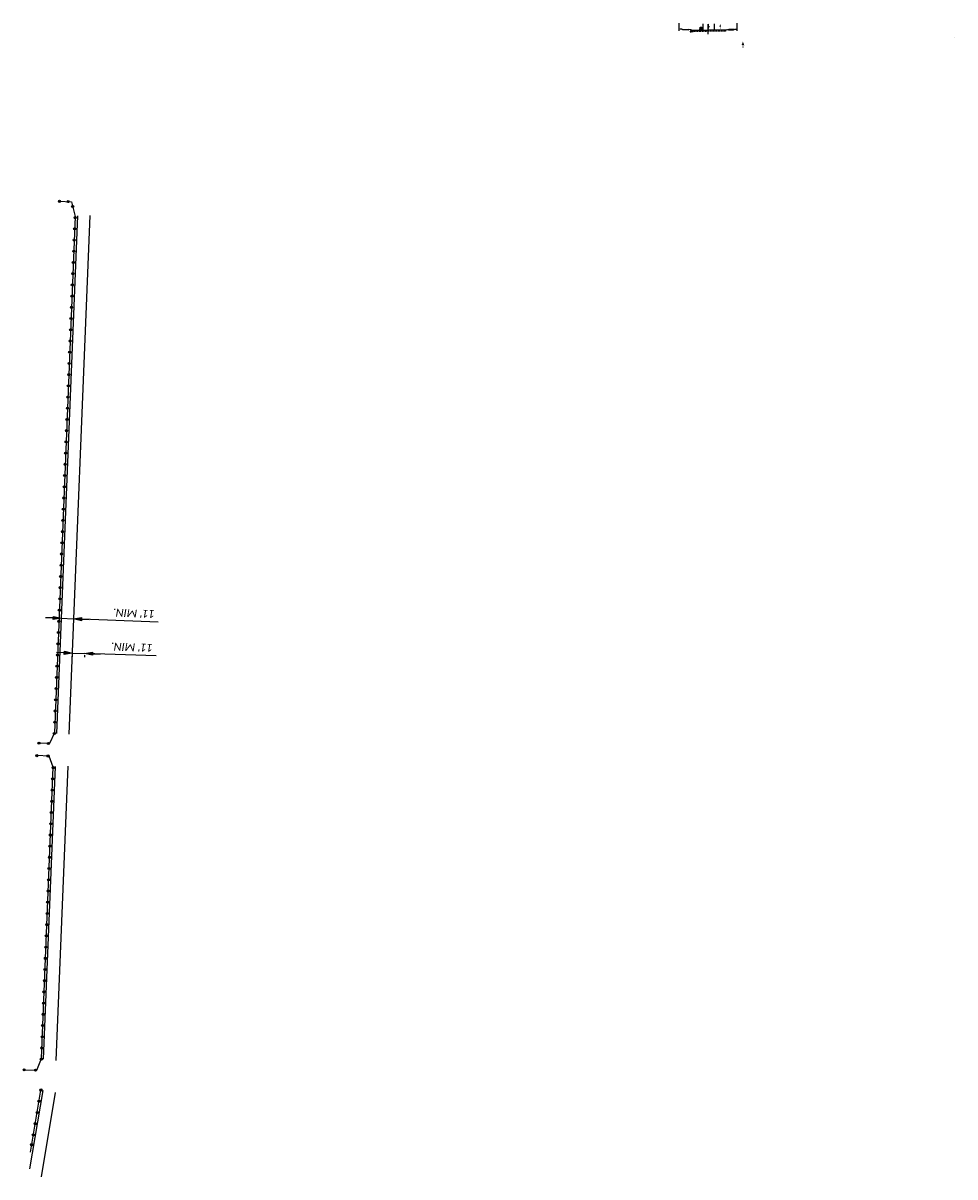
# Model space of a CAD drawing. Header units: feet. Extents: x 2292652 to 2293483, y 268732 to 269760.
import ezdxf

# ---------------------------------------------------------------- set-up
doc = ezdxf.new("R2010")
doc.units = ezdxf.units.FT
doc.header["$MEASUREMENT"] = 0
for name, pattern in [('CL', [2, 0.3, -0.15, 1.4, -0.15]), ('constlimit', [0]), ('dsolidcl', [0]), ('OhDOT_USTN1', [0.055, 0.014, -0.041]), ('OhDOT_USTN2', [0.11, 0.069, -0.041]), ('OhDOT_USTN3', [0.22, 0.165, -0.055]), ('OhDOT_USTN5', [0.11, 0.055, -0.055]), ('rowex', [0])]:
    doc.linetypes.add(name, pattern=pattern)
for name, color, linetype in [('GE_X_CL', 7, 'CL'), ('MT_P_CL_Double_Solid', 2, 'dsolidcl'), ('MT_P_Drums', 30, 'Continuous'), ('MT_P_Edge_Line', 7, 'Continuous'), ('MT_X_Edge_Line', 7, 'Continuous'), ('PV_P_Curb', 120, 'Continuous'), ('PV_P_EOP', 7, 'Continuous'), ('PV_P_Walk', 231, 'Continuous'), ('PV_X_Curb', 120, 'OhDOT_USTN1'), ('PV_X_EOP', 7, 'OhDOT_USTN3'), ('PV_X_Walk', 120, 'OhDOT_USTN5'), ('RW_P_Const_Limits', 120, 'constlimit'), ('RW_X_Fee_RW', 6, 'rowex'), ('SC_Scratch1', 190, 'Continuous'), ('SH_TextM', 7, 'Continuous'), ('XS_P_Finished_Grade', 3, 'Continuous'), ('XS_X_Ground_Line', 3, 'OhDOT_USTN2')]:
    doc.layers.add(name, color=color, linetype=linetype)
doc.styles.add('Slanted-Normal', font='calibrii.ttf', dxfattribs={"height": 0.14})
doc.dimstyles.new('Dec-1  Slanted', dxfattribs={"dimtxt": 0.14, "dimasz": 0.14, "dimexe": 0.07, "dimexo": 0.07, "dimgap": 0.07, "dimtad": 1, "dimdec": 1, "dimzin": 3, "dimdsep": 46, "dimtxsty": 'Slanted-Normal', "dimblk": 'Dim1', "dimcen": 0, "dimclrd": 95, "dimclre": 95, "dimclrt": 7, "dimaunit": 1, "dimadec": 3, "dimazin": 3, "dimtfac": 1, "dimtdec": 1, "dimtix": 1, "dimtofl": 0, "dimtmove": 1, "dimatfit": 3, "dimldrblk": 'Dim1', "dimfxl": 1, "dimtolj": 1, "dimtzin": 0, "dimlwd": -1, "dimlwe": -1, "dimarcsym": 0})

# ---------------------------------------------------------------- blocks, each defined once
blk = doc.blocks.new('PMTHRP')
at = {"linetype": 'Continuous'}
blk.add_hatch(color=256, dxfattribs=at).paths.add_polyline_path([(6.1, 3.8), (6.4, 5.2), (2.1, 5.2), (2.1, 6.1), (6.4, 6.1), (6.1, 7.5), (11.1, 5.7)])
blk = doc.blocks.new('Dim1')
h = blk.add_hatch(color=4)
h.dxf.hatch_style = 1
h.paths.add_polyline_path([(0, 0), (-1, -0.2), (-1, 0.2)])
at = {"color": 4}
blk.add_lwpolyline([(0, 0), (-1, -0.2), (-1, 0.2), (0, 0)], dxfattribs=at)
blk = doc.blocks.new('*D979')
at = {"layer": 'Defpoints', "color": 0, "transparency": 16777216}
for p in [(2292695.8, 269200.6), (2292707, 269200.2), (2292706.9, 269198.3)]:
    blk.add_point(p, dxfattribs=at)
at = {"layer": 'SH_TextM', "color": 95, "linetype": 'Continuous', "transparency": 16777216}
for p, q in [((2292688.8, 269198.9), (2292681.8, 269199.1)), ((2292695.7, 269197.1), (2292695.7, 269195.1)), ((2292695.8, 269198.6), (2292706.9, 269198.3)), ((2292706.8, 269196.7), (2292706.8, 269194.8)), ((2292770.6, 269196), (2292706.9, 269198.3)), ((2292713.9, 269198), (2292720.9, 269197.8))]:
    blk.add_line(p, q, dxfattribs=at)
at = {"layer": 'SH_TextM', "color": 95, "transparency": 16777216, "xscale": 7.000000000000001, "yscale": 7.000000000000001, "zscale": 7.000000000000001}
for p, rotation in [((2292695.8, 269198.6), 357.9925848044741), ((2292706.9, 269198.3), 177.9925848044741)]:
    blk.add_blockref('Dim1', p, dxfattribs=dict(at, rotation=rotation))
at = {"layer": 'SH_TextM', "color": 7, "transparency": 16777216, "insert": (2292749.1, 269203.8), "char_height": 7, "attachment_point": 5, "rotation": 177.9926, "style": 'Slanted-Normal'}
blk.add_mtext("\\A1;11' MIN.", dxfattribs=at)
blk = doc.blocks.new('*D980')
at = {"layer": 'Defpoints', "color": 0, "transparency": 16777216}
for p in [(2292686, 269229.8), (2292697, 269229.4), (2292697, 269229.1)]:
    blk.add_point(p, dxfattribs=at)
at = {"layer": 'SH_TextM', "color": 95, "linetype": 'Continuous', "transparency": 16777216}
for p, q in [((2292679, 269229.9), (2292672, 269230.1)), ((2292685.9, 269226.3), (2292685.9, 269226.1)), ((2292686, 269229.6), (2292697, 269229.1)), ((2292696.9, 269225.9), (2292696.9, 269225.6)), ((2292772.3, 269226.1), (2292697, 269229.1)), ((2292704, 269228.9), (2292711, 269228.6))]:
    blk.add_line(p, q, dxfattribs=at)
at = {"layer": 'SH_TextM', "color": 95, "transparency": 16777216, "xscale": 7.000000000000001, "yscale": 7.000000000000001, "zscale": 7.000000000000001}
for p, rotation in [((2292686, 269229.6), 357.6931141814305), ((2292697, 269229.1), 177.6931141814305)]:
    blk.add_blockref('Dim1', p, dxfattribs=dict(at, rotation=rotation))
at = {"layer": 'SH_TextM', "color": 7, "transparency": 16777216, "insert": (2292750.9, 269234), "char_height": 7, "attachment_point": 5, "rotation": 177.6931, "style": 'Slanted-Normal'}
blk.add_mtext("\\A1;11' MIN.", dxfattribs=at)

msp = doc.modelspace()

# ---------------------------------------------------------------- hatches: boundary and pattern name
at = {"layer": 'MT_P_Drums'}
h = msp.add_hatch(color=256, dxfattribs=at)
h.dxf.hatch_style = 1
h.paths.add_polyline_path([(2293257.08, 269755.44), (2293257.07, 269755.56), (2293255.43, 269755.53), (2293255.42, 269755.41)])
h.paths.add_polyline_path([(2293255.39, 269754.68), (2293255.38, 269754.55), (2293257.14, 269754.58), (2293257.13, 269754.71)])
h = msp.add_hatch(color=256, dxfattribs=at)
h.dxf.hatch_style = 1
edge = h.paths.add_edge_path()
edge.add_arc((2292684.51, 269601.14), 0.941, 0, 360)
h = msp.add_hatch(color=256, dxfattribs=at)
h.dxf.hatch_style = 1
edge = h.paths.add_edge_path()
edge.add_arc((2292692.22, 269600.87), 0.941, 0, 360)
h = msp.add_hatch(color=256, dxfattribs=at)
h.dxf.hatch_style = 1
edge = h.paths.add_edge_path()
edge.add_arc((2292696.25, 269596.52), 0.941, 0, 360)
h = msp.add_hatch(color=256, dxfattribs=at)
h.dxf.hatch_style = 1
edge = h.paths.add_edge_path()
edge.add_arc((2292698.38, 269586.57), 0.941, 0, 360)
h = msp.add_hatch(color=256, dxfattribs=at)
h.dxf.hatch_style = 1
edge = h.paths.add_edge_path()
edge.add_arc((2292697.98, 269576.58), 0.941, 0, 360)
h = msp.add_hatch(color=256, dxfattribs=at)
h.dxf.hatch_style = 1
edge = h.paths.add_edge_path()
edge.add_arc((2292697.58, 269566.59), 0.941, 0, 360)
h = msp.add_hatch(color=256, dxfattribs=at)
h.dxf.hatch_style = 1
edge = h.paths.add_edge_path()
edge.add_arc((2292697.18, 269556.6), 0.941, 0, 360)
h = msp.add_hatch(color=256, dxfattribs=at)
h.dxf.hatch_style = 1
edge = h.paths.add_edge_path()
edge.add_arc((2292696.77, 269546.61), 0.941, 0, 360)
h = msp.add_hatch(color=256, dxfattribs=at)
h.dxf.hatch_style = 1
edge = h.paths.add_edge_path()
edge.add_arc((2292696.37, 269536.61), 0.941, 0, 360)
h = msp.add_hatch(color=256, dxfattribs=at)
h.dxf.hatch_style = 1
edge = h.paths.add_edge_path()
edge.add_arc((2292695.92, 269526.62), 0.941, 0, 360)
h = msp.add_hatch(color=256, dxfattribs=at)
h.dxf.hatch_style = 1
edge = h.paths.add_edge_path()
edge.add_arc((2292695.57, 269516.63), 0.941, 0, 360)
h = msp.add_hatch(color=256, dxfattribs=at)
h.dxf.hatch_style = 1
edge = h.paths.add_edge_path()
edge.add_arc((2292695.16, 269506.64), 0.941, 0, 360)
h = msp.add_hatch(color=256, dxfattribs=at)
h.dxf.hatch_style = 1
edge = h.paths.add_edge_path()
edge.add_arc((2292694.76, 269496.65), 0.941, 0, 360)
h = msp.add_hatch(color=256, dxfattribs=at)
h.dxf.hatch_style = 1
edge = h.paths.add_edge_path()
edge.add_arc((2292693.96, 269476.66), 0.941, 0, 360)
h = msp.add_hatch(color=256, dxfattribs=at)
h.dxf.hatch_style = 1
edge = h.paths.add_edge_path()
edge.add_arc((2292694.36, 269486.65), 0.941, 0, 360)
h = msp.add_hatch(color=256, dxfattribs=at)
h.dxf.hatch_style = 1
edge = h.paths.add_edge_path()
edge.add_arc((2292693.55, 269466.67), 0.941, 0, 360)
h = msp.add_hatch(color=256, dxfattribs=at)
h.dxf.hatch_style = 1
edge = h.paths.add_edge_path()
edge.add_arc((2292693.15, 269456.68), 0.941, 0, 360)
h = msp.add_hatch(color=256, dxfattribs=at)
h.dxf.hatch_style = 1
edge = h.paths.add_edge_path()
edge.add_arc((2292692.75, 269446.69), 0.941, 0, 360)
h = msp.add_hatch(color=256, dxfattribs=at)
h.dxf.hatch_style = 1
edge = h.paths.add_edge_path()
edge.add_arc((2292692.35, 269436.69), 0.941, 0, 360)
h = msp.add_hatch(color=256, dxfattribs=at)
h.dxf.hatch_style = 1
edge = h.paths.add_edge_path()
edge.add_arc((2292691.94, 269426.7), 0.941, 0, 360)
h = msp.add_hatch(color=256, dxfattribs=at)
h.dxf.hatch_style = 1
edge = h.paths.add_edge_path()
edge.add_arc((2292691.54, 269416.71), 0.941, 0, 360)
h = msp.add_hatch(color=256, dxfattribs=at)
h.dxf.hatch_style = 1
edge = h.paths.add_edge_path()
edge.add_arc((2292691.14, 269406.72), 0.941, 0, 360)
h = msp.add_hatch(color=256, dxfattribs=at)
h.dxf.hatch_style = 1
edge = h.paths.add_edge_path()
edge.add_arc((2292690.73, 269396.73), 0.941, 0, 360)
h = msp.add_hatch(color=256, dxfattribs=at)
h.dxf.hatch_style = 1
edge = h.paths.add_edge_path()
edge.add_arc((2292690.33, 269386.73), 0.941, 0, 360)
h = msp.add_hatch(color=256, dxfattribs=at)
h.dxf.hatch_style = 1
edge = h.paths.add_edge_path()
edge.add_arc((2292689.93, 269376.74), 0.941, 0, 360)
h = msp.add_hatch(color=256, dxfattribs=at)
h.dxf.hatch_style = 1
edge = h.paths.add_edge_path()
edge.add_arc((2292689.48, 269366.75), 0.941, 0, 360)
h = msp.add_hatch(color=256, dxfattribs=at)
h.dxf.hatch_style = 1
edge = h.paths.add_edge_path()
edge.add_arc((2292689.12, 269356.76), 0.941, 0, 360)
h = msp.add_hatch(color=256, dxfattribs=at)
h.dxf.hatch_style = 1
edge = h.paths.add_edge_path()
edge.add_arc((2292688.72, 269346.77), 0.941, 0, 360)
h = msp.add_hatch(color=256, dxfattribs=at)
h.dxf.hatch_style = 1
edge = h.paths.add_edge_path()
edge.add_arc((2292688.27, 269336.77), 0.941, 0, 360)
h = msp.add_hatch(color=256, dxfattribs=at)
h.dxf.hatch_style = 1
edge = h.paths.add_edge_path()
edge.add_arc((2292687.92, 269326.78), 0.941, 0, 360)
h = msp.add_hatch(color=256, dxfattribs=at)
h.dxf.hatch_style = 1
edge = h.paths.add_edge_path()
edge.add_arc((2292687.51, 269316.79), 0.941, 0, 360)
h = msp.add_hatch(color=256, dxfattribs=at)
h.dxf.hatch_style = 1
edge = h.paths.add_edge_path()
edge.add_arc((2292687.11, 269306.8), 0.941, 0, 360)
h = msp.add_hatch(color=256, dxfattribs=at)
h.dxf.hatch_style = 1
edge = h.paths.add_edge_path()
edge.add_arc((2292686.71, 269296.81), 0.941, 0, 360)
h = msp.add_hatch(color=256, dxfattribs=at)
h.dxf.hatch_style = 1
edge = h.paths.add_edge_path()
edge.add_arc((2292686.31, 269286.81), 0.941, 0, 360)
h = msp.add_hatch(color=256, dxfattribs=at)
h.dxf.hatch_style = 1
edge = h.paths.add_edge_path()
edge.add_arc((2292685.9, 269276.82), 0.941, 0, 360)
h = msp.add_hatch(color=256, dxfattribs=at)
h.dxf.hatch_style = 1
edge = h.paths.add_edge_path()
edge.add_arc((2292685.5, 269266.83), 0.941, 0, 360)
h = msp.add_hatch(color=256, dxfattribs=at)
h.dxf.hatch_style = 1
edge = h.paths.add_edge_path()
edge.add_arc((2292685.1, 269256.84), 0.941, 0, 360)
h = msp.add_hatch(color=256, dxfattribs=at)
h.dxf.hatch_style = 1
edge = h.paths.add_edge_path()
edge.add_arc((2292684.7, 269246.85), 0.941, 0, 360)
h = msp.add_hatch(color=256, dxfattribs=at)
h.dxf.hatch_style = 1
edge = h.paths.add_edge_path()
edge.add_arc((2292684.29, 269236.85), 0.941, 0, 360)
h = msp.add_hatch(color=256, dxfattribs=at)
h.dxf.hatch_style = 1
edge = h.paths.add_edge_path()
edge.add_arc((2292683.89, 269226.86), 0.941, 0, 360)
h = msp.add_hatch(color=256, dxfattribs=at)
h.dxf.hatch_style = 1
edge = h.paths.add_edge_path()
edge.add_arc((2292683.49, 269216.87), 0.941, 0, 360)
h = msp.add_hatch(color=256, dxfattribs=at)
h.dxf.hatch_style = 1
edge = h.paths.add_edge_path()
edge.add_arc((2292683.09, 269206.88), 0.941, 0, 360)
h = msp.add_hatch(color=256, dxfattribs=at)
h.dxf.hatch_style = 1
edge = h.paths.add_edge_path()
edge.add_arc((2292682.68, 269196.89), 0.941, 0, 360)
h = msp.add_hatch(color=256, dxfattribs=at)
h.dxf.hatch_style = 1
edge = h.paths.add_edge_path()
edge.add_arc((2292682.28, 269186.89), 0.941, 0, 360)
h = msp.add_hatch(color=256, dxfattribs=at)
h.dxf.hatch_style = 1
edge = h.paths.add_edge_path()
edge.add_arc((2292681.88, 269176.9), 0.941, 0, 360)
h = msp.add_hatch(color=256, dxfattribs=at)
h.dxf.hatch_style = 1
edge = h.paths.add_edge_path()
edge.add_arc((2292681.48, 269166.91), 0.941, 0, 360)
h = msp.add_hatch(color=256, dxfattribs=at)
h.dxf.hatch_style = 1
edge = h.paths.add_edge_path()
edge.add_arc((2292681.07, 269156.92), 0.941, 0, 360)
h = msp.add_hatch(color=256, dxfattribs=at)
h.dxf.hatch_style = 1
edge = h.paths.add_edge_path()
edge.add_arc((2292680.67, 269146.92), 0.941, 0, 360)
h = msp.add_hatch(color=256, dxfattribs=at)
h.dxf.hatch_style = 1
edge = h.paths.add_edge_path()
edge.add_arc((2292680.27, 269136.93), 0.941, 0, 360)
h = msp.add_hatch(color=256, dxfattribs=at)
h.dxf.hatch_style = 1
edge = h.paths.add_edge_path()
edge.add_arc((2292666.23, 269118.31), 0.941, 0, 360)
h = msp.add_hatch(color=256, dxfattribs=at)
h.dxf.hatch_style = 1
edge = h.paths.add_edge_path()
edge.add_arc((2292674.58, 269118.02), 0.941, 0, 360)
h = msp.add_hatch(color=256, dxfattribs=at)
h.dxf.hatch_style = 1
edge = h.paths.add_edge_path()
edge.add_arc((2292679.87, 269126.94), 0.941, 0, 360)
h = msp.add_hatch(color=256, dxfattribs=at)
h.dxf.hatch_style = 1
edge = h.paths.add_edge_path()
edge.add_arc((2292664.19, 269107.17), 0.941, 0, 360)
h = msp.add_hatch(color=256, dxfattribs=at)
h.dxf.hatch_style = 1
edge = h.paths.add_edge_path()
edge.add_arc((2292674.18, 269106.84), 0.941, 0, 360)
h = msp.add_hatch(color=256, dxfattribs=at)
h.dxf.hatch_style = 1
edge = h.paths.add_edge_path()
edge.add_arc((2292678.78, 269096.46), 0.941, 0, 360)
h = msp.add_hatch(color=256, dxfattribs=at)
h.dxf.hatch_style = 1
edge = h.paths.add_edge_path()
edge.add_arc((2292678.38, 269086.47), 0.941, 0, 360)
h = msp.add_hatch(color=256, dxfattribs=at)
h.dxf.hatch_style = 1
edge = h.paths.add_edge_path()
edge.add_arc((2292677.97, 269076.48), 0.941, 0, 360)
h = msp.add_hatch(color=256, dxfattribs=at)
h.dxf.hatch_style = 1
edge = h.paths.add_edge_path()
edge.add_arc((2292677.57, 269066.49), 0.941, 0, 360)
h = msp.add_hatch(color=256, dxfattribs=at)
h.dxf.hatch_style = 1
edge = h.paths.add_edge_path()
edge.add_arc((2292677.16, 269056.49), 0.941, 0, 360)
h = msp.add_hatch(color=256, dxfattribs=at)
h.dxf.hatch_style = 1
edge = h.paths.add_edge_path()
edge.add_arc((2292676.76, 269046.5), 0.941, 0, 360)
h = msp.add_hatch(color=256, dxfattribs=at)
h.dxf.hatch_style = 1
edge = h.paths.add_edge_path()
edge.add_arc((2292676.36, 269036.51), 0.941, 0, 360)
h = msp.add_hatch(color=256, dxfattribs=at)
h.dxf.hatch_style = 1
edge = h.paths.add_edge_path()
edge.add_arc((2292675.95, 269026.52), 0.941, 0, 360)
h = msp.add_hatch(color=256, dxfattribs=at)
h.dxf.hatch_style = 1
edge = h.paths.add_edge_path()
edge.add_arc((2292675.55, 269016.53), 0.941, 0, 360)
h = msp.add_hatch(color=256, dxfattribs=at)
h.dxf.hatch_style = 1
edge = h.paths.add_edge_path()
edge.add_arc((2292675.14, 269006.54), 0.941, 0, 360)
h = msp.add_hatch(color=256, dxfattribs=at)
h.dxf.hatch_style = 1
edge = h.paths.add_edge_path()
edge.add_arc((2292674.74, 268996.54), 0.941, 0, 360)
h = msp.add_hatch(color=256, dxfattribs=at)
h.dxf.hatch_style = 1
edge = h.paths.add_edge_path()
edge.add_arc((2292674.33, 268986.55), 0.941, 0, 360)
h = msp.add_hatch(color=256, dxfattribs=at)
h.dxf.hatch_style = 1
edge = h.paths.add_edge_path()
edge.add_arc((2292673.93, 268976.56), 0.941, 0, 360)
h = msp.add_hatch(color=256, dxfattribs=at)
h.dxf.hatch_style = 1
edge = h.paths.add_edge_path()
edge.add_arc((2292673.52, 268966.57), 0.941, 0, 360)
h = msp.add_hatch(color=256, dxfattribs=at)
h.dxf.hatch_style = 1
edge = h.paths.add_edge_path()
edge.add_arc((2292673.12, 268956.58), 0.941, 0, 360)
h = msp.add_hatch(color=256, dxfattribs=at)
h.dxf.hatch_style = 1
edge = h.paths.add_edge_path()
edge.add_arc((2292672.72, 268946.58), 0.941, 0, 360)
h = msp.add_hatch(color=256, dxfattribs=at)
h.dxf.hatch_style = 1
edge = h.paths.add_edge_path()
edge.add_arc((2292672.31, 268936.59), 0.941, 0, 360)
h = msp.add_hatch(color=256, dxfattribs=at)
h.dxf.hatch_style = 1
edge = h.paths.add_edge_path()
edge.add_arc((2292671.91, 268926.6), 0.941, 0, 360)
h = msp.add_hatch(color=256, dxfattribs=at)
h.dxf.hatch_style = 1
edge = h.paths.add_edge_path()
edge.add_arc((2292671.5, 268916.61), 0.941, 0, 360)
h = msp.add_hatch(color=256, dxfattribs=at)
h.dxf.hatch_style = 1
edge = h.paths.add_edge_path()
edge.add_arc((2292671.1, 268906.62), 0.941, 0, 360)
h = msp.add_hatch(color=256, dxfattribs=at)
h.dxf.hatch_style = 1
edge = h.paths.add_edge_path()
edge.add_arc((2292670.69, 268896.63), 0.941, 0, 360)
h = msp.add_hatch(color=256, dxfattribs=at)
h.dxf.hatch_style = 1
edge = h.paths.add_edge_path()
edge.add_arc((2292670.29, 268886.63), 0.941, 0, 360)
h = msp.add_hatch(color=256, dxfattribs=at)
h.dxf.hatch_style = 1
edge = h.paths.add_edge_path()
edge.add_arc((2292669.88, 268876.64), 0.941, 0, 360)
h = msp.add_hatch(color=256, dxfattribs=at)
h.dxf.hatch_style = 1
edge = h.paths.add_edge_path()
edge.add_arc((2292669.48, 268866.65), 0.941, 0, 360)
h = msp.add_hatch(color=256, dxfattribs=at)
h.dxf.hatch_style = 1
edge = h.paths.add_edge_path()
edge.add_arc((2292669.08, 268856.66), 0.941, 0, 360)
h = msp.add_hatch(color=256, dxfattribs=at)
h.dxf.hatch_style = 1
edge = h.paths.add_edge_path()
edge.add_arc((2292668.67, 268846.67), 0.941, 0, 360)
h = msp.add_hatch(color=256, dxfattribs=at)
h.dxf.hatch_style = 1
edge = h.paths.add_edge_path()
edge.add_arc((2292668.27, 268836.67), 0.941, 0, 360)
h = msp.add_hatch(color=256, dxfattribs=at)
h.dxf.hatch_style = 1
edge = h.paths.add_edge_path()
edge.add_arc((2292652.93, 268827.21), 0.941, 0, 360)
h = msp.add_hatch(color=256, dxfattribs=at)
h.dxf.hatch_style = 1
edge = h.paths.add_edge_path()
edge.add_arc((2292663.04, 268826.95), 0.941, 0, 360)
h = msp.add_hatch(color=256, dxfattribs=at)
h.dxf.hatch_style = 1
edge = h.paths.add_edge_path()
edge.add_arc((2292667.91, 268809.23), 0.941, 0, 360)
h = msp.add_hatch(color=256, dxfattribs=at)
h.dxf.hatch_style = 1
edge = h.paths.add_edge_path()
edge.add_arc((2292666.22, 268799.23), 0.941, 0, 360)
h = msp.add_hatch(color=256, dxfattribs=at)
h.dxf.hatch_style = 1
edge = h.paths.add_edge_path()
edge.add_arc((2292664.53, 268789.24), 0.941, 0, 360)
h = msp.add_hatch(color=256, dxfattribs=at)
h.dxf.hatch_style = 1
edge = h.paths.add_edge_path()
edge.add_arc((2292662.85, 268779.25), 0.941, 0, 360)
h = msp.add_hatch(color=256, dxfattribs=at)
h.dxf.hatch_style = 1
edge = h.paths.add_edge_path()
edge.add_arc((2292661.16, 268769.26), 0.941, 0, 360)
h = msp.add_hatch(color=256, dxfattribs=at)
h.dxf.hatch_style = 1
edge = h.paths.add_edge_path()
edge.add_arc((2292659.69, 268760.55), 0.941, 0, 360)

# ---------------------------------------------------------------- linework, layer by layer
at = {"layer": 'GE_X_CL'}
msp.add_lwpolyline([(2293262.78, 269749.94), (2293262.78, 269759.02)], dxfattribs=at)
at = {"layer": 'MT_P_CL_Double_Solid'}
for points in [[(2293268.44, 269753.76), (2293268.44, 269754.87)], [(2292711.47, 269588.4), (2292692.85, 269126.19)], [(2292680.73, 268807.06), (2292668.02, 268731.79)]]:
    msp.add_lwpolyline(points, dxfattribs=at)
at = {"layer": 'MT_P_CL_Double_Solid', "elevation": 494.16}
msp.add_lwpolyline([(2292691.84, 269097.67), (2292681.23, 268835.61)], dxfattribs=at)
at = {"layer": 'MT_P_Drums'}
msp.add_lwpolyline([(2293256.28, 269753.73), (2293255.34, 269753.72), (2293255.46, 269756.21), (2293256.23, 269756.22), (2293257.01, 269756.24), (2293257.21, 269753.75)], close=True, dxfattribs=at)
for points in [[(2293255.42, 269755.41), (2293257.08, 269755.44)], [(2293255.43, 269755.53), (2293257.07, 269755.56)], [(2293255.38, 269754.55), (2293257.14, 269754.58)], [(2293255.39, 269754.68), (2293257.13, 269754.71)], [(2292684.3, 269601.15), (2292695.2, 269600.77), (2292698.43, 269587.69), (2292679.89, 269127.53), (2292675.66, 269117.98), (2292667.05, 269118.28)], [(2292658.54, 268753.72), (2292667.91, 268809.23)]]:
    msp.add_lwpolyline(points, dxfattribs=at)
at = {"layer": 'MT_P_Drums', "elevation": 494.16}
msp.add_lwpolyline([(2292653.39, 268827.2), (2292664.17, 268826.92), (2292668.29, 268837.21), (2292678.8, 269096.96), (2292675.27, 269106.8), (2292664.19, 269107.17)], dxfattribs=at)
at = {"layer": 'MT_P_Drums'}
for centre in [(2292684.51, 269601.14), (2292692.22, 269600.87), (2292696.25, 269596.52), (2292698.38, 269586.57), (2292697.98, 269576.58), (2292697.58, 269566.59), (2292697.18, 269556.6), (2292696.77, 269546.61), (2292696.37, 269536.61), (2292695.92, 269526.62), (2292695.57, 269516.63), (2292695.16, 269506.64), (2292694.76, 269496.65), (2292693.96, 269476.66), (2292694.36, 269486.65), (2292693.55, 269466.67), (2292693.15, 269456.68), (2292692.75, 269446.69), (2292692.35, 269436.69), (2292691.94, 269426.7), (2292691.54, 269416.71), (2292691.14, 269406.72), (2292690.73, 269396.73), (2292690.33, 269386.73), (2292689.93, 269376.74), (2292689.48, 269366.75), (2292689.12, 269356.76), (2292688.72, 269346.77), (2292688.27, 269336.77), (2292687.92, 269326.78), (2292687.51, 269316.79), (2292687.11, 269306.8), (2292686.71, 269296.81), (2292686.31, 269286.81), (2292685.9, 269276.82), (2292685.5, 269266.83), (2292685.1, 269256.84), (2292684.7, 269246.85), (2292684.29, 269236.85), (2292683.89, 269226.86), (2292683.49, 269216.87), (2292683.09, 269206.88), (2292682.68, 269196.89), (2292682.28, 269186.89), (2292681.88, 269176.9), (2292681.48, 269166.91), (2292681.07, 269156.92), (2292680.67, 269146.92), (2292680.27, 269136.93), (2292666.23, 269118.31), (2292674.58, 269118.02), (2292679.87, 269126.94), (2292664.19, 269107.17, 494.16), (2292674.18, 269106.84, 494.16), (2292678.78, 269096.46, 494.16), (2292678.38, 269086.47, 494.16), (2292677.97, 269076.48, 494.16), (2292677.57, 269066.49, 494.16), (2292677.16, 269056.49, 494.16), (2292676.76, 269046.5, 494.16), (2292676.36, 269036.51, 494.16), (2292675.95, 269026.52, 494.16), (2292675.55, 269016.53, 494.16), (2292675.14, 269006.54, 494.16), (2292674.74, 268996.54, 494.16), (2292674.33, 268986.55, 494.16), (2292673.93, 268976.56, 494.16), (2292673.52, 268966.57, 494.16), (2292673.12, 268956.58, 494.16), (2292672.72, 268946.58, 494.16), (2292672.31, 268936.59, 494.16), (2292671.91, 268926.6, 494.16), (2292671.5, 268916.61, 494.16), (2292671.1, 268906.62, 494.16), (2292670.69, 268896.63, 494.16), (2292670.29, 268886.63, 494.16), (2292669.88, 268876.64, 494.16), (2292669.48, 268866.65, 494.16), (2292669.08, 268856.66, 494.16), (2292668.67, 268846.67, 494.16), (2292668.27, 268836.67, 494.16), (2292652.93, 268827.21, 494.16), (2292663.04, 268826.95, 494.16), (2292667.91, 268809.23), (2292666.22, 268799.23), (2292664.53, 268789.24), (2292662.85, 268779.25), (2292661.16, 268769.26), (2292659.69, 268760.55)]:
    msp.add_circle(centre, 0.941, dxfattribs=at)
at = {"layer": 'MT_P_Edge_Line'}
for points in [[(2293258.42, 269753.77), (2293258.42, 269759.18)], [(2293268.44, 269753.75), (2293268.44, 269759.19)], [(2292700.44, 269588.05), (2292681.87, 269126.86)], [(2292658.07, 268738.9), (2292669.88, 268808.89)]]:
    msp.add_lwpolyline(points, dxfattribs=at)
at = {"layer": 'MT_P_Edge_Line', "elevation": 494.16}
msp.add_lwpolyline([(2292670.27, 268836.59), (2292680.82, 269097.47)], dxfattribs=at)
at = {"layer": 'PV_P_Curb'}
msp.add_lwpolyline([(2293247.28, 269753.9), (2293247.28, 269752.59), (2293247.78, 269752.59), (2293247.78, 269753.59), (2293247.78, 269753.67, 0.4142136), (2293247.53, 269753.92), (2293247.3, 269753.92, 0.4142136)], format="xyb", close=True, dxfattribs=at)
at = {"layer": 'PV_P_EOP'}
for points in [[(2293247.78, 269753.59), (2293262.78, 269753.85)], [(2293247.78, 269753.49), (2293262.78, 269753.75)], [(2293247.78, 269753.34), (2293262.78, 269753.6)], [(2293277.77, 269753.59), (2293262.78, 269753.85)], [(2293277.77, 269753.49), (2293262.78, 269753.75)], [(2293277.77, 269753.34), (2293262.78, 269753.6)]]:
    msp.add_lwpolyline(points, dxfattribs=at)
at = {"layer": 'PV_P_Walk'}
for points in [[(2293239.8, 269754.31), (2293244.8, 269754.22), (2293244.79, 269753.89), (2293239.79, 269753.98), (2293239.8, 269754.31)], [(2293244.79, 269753.89), (2293244.79, 269753.72), (2293239.79, 269753.81), (2293239.79, 269753.98)]]:
    msp.add_lwpolyline(points, dxfattribs=at)
at = {"layer": 'PV_X_Curb'}
msp.add_lwpolyline([(2293278.27, 269753.9), (2293278.27, 269752.59), (2293277.77, 269752.59), (2293277.77, 269753.59), (2293277.77, 269753.67, -0.4142136), (2293278.02, 269753.92), (2293278.25, 269753.92, -0.4142136)], format="xyb", close=True, dxfattribs=at)
at = {"layer": 'PV_X_EOP'}
for points in [[(2293249.28, 269752.61), (2293262.78, 269752.85)], [(2293277.77, 269752.59), (2293262.78, 269752.85)]]:
    msp.add_lwpolyline(points, dxfattribs=at)
at = {"layer": 'PV_X_Walk'}
msp.add_lwpolyline([(2293285.75, 269754.31), (2293280.75, 269754.22), (2293280.76, 269753.89), (2293285.76, 269753.98), (2293285.75, 269754.31)], dxfattribs=at)
at = {"layer": 'RW_P_Const_Limits'}
msp.add_lwpolyline([(2293236.83, 269752.9), (2293236.83, 269759.94)], dxfattribs=at)
at = {"layer": 'RW_X_Fee_RW'}
for points in [[(2293236.83, 269752.9), (2293236.83, 269759.94)], [(2293288.73, 269752.9), (2293288.73, 269759.94)]]:
    msp.add_lwpolyline(points, dxfattribs=at)
at = {"layer": 'SC_Scratch1'}
msp.add_lwpolyline([(2293482.48, 269746.83), (2293482.52, 269746.83, -0.2520597), (2293482.57, 269746.81), (2293482.59, 269746.75, 0.2116602), (2293482.6, 269746.74), (2293482.63, 269746.74), (2293482.62, 269746.77, -0.7173585), (2293482.64, 269746.78), (2293482.72, 269746.72), (2293482.64, 269746.67, -0.7855514), (2293482.62, 269746.68), (2293482.63, 269746.7), (2293482.61, 269746.7, -0.2127812), (2293482.56, 269746.72), (2293482.53, 269746.79, 0.2187002), (2293482.52, 269746.79), (2293482.48, 269746.79), (2293482.48, 269746.83)], format="xyb", dxfattribs=at)
at = {"layer": 'SH_TextM'}
for points in [[(2293247.28, 269752.7), (2293246.78, 269752.7), (2293246.78, 269751.99), (2293247.54, 269751.99), (2293247.93, 269752.29), (2293249.29, 269752.31), (2293249.28, 269752.61)], [(2293247.78, 269752.59), (2293249.28, 269752.61), (2293249.28, 269753.36)]]:
    msp.add_lwpolyline(points, dxfattribs=at)
at = {"layer": 'XS_P_Finished_Grade'}
for points in [[(2293239.8, 269754.31), (2293237.68, 269754.62)], [(2293247.3, 269753.92), (2293244.8, 269754.22)]]:
    msp.add_lwpolyline(points, dxfattribs=at)
at = {"layer": 'XS_X_Ground_Line'}
for points in [[(2293239.8, 269754.31), (2293236.83, 269754.74)], [(2293278.25, 269753.92), (2293280.75, 269754.22)], [(2293285.75, 269754.31), (2293288.73, 269754.74)]]:
    msp.add_lwpolyline(points, dxfattribs=at)

# ---------------------------------------------------------------- block references
at = {"layer": 'MT_X_Edge_Line'}
for p, xscale, yscale, zscale, rotation in [((2293266.08, 269760.33), -0.4879551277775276, 0.4879551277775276, 0.4879551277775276, 90), ((2293270.73, 269753.61), -0.4879551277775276, 0.4879551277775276, 0.4879551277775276, 270), ((2293290.01, 269736.24), -0.6517940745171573, 0.6517940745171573, 0.6517940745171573, 270)]:
    msp.add_blockref('PMTHRP', p, dxfattribs=dict(at, xscale=xscale, yscale=yscale, zscale=zscale, rotation=rotation))

# ---------------------------------------------------------------- dimensions: what is measured, and where the dimension line sits
at = {"layer": 'SH_TextM'}
for base, p1, p2, angle, override, picture, middle in [((2292696.99, 269229.14), (2292686.01, 269229.8), (2292697, 269229.36), 357.69311, {"dimpost": "'"}, '*D980', (2292750.83, 269232.73)), ((2292706.9, 269198.26), (2292695.84, 269200.57), (2292706.96, 269200.18), 357.99258, {"dimtad": 3, "dimpost": "'"}, '*D979', (2292749.14, 269203.81))]:
    dim = msp.add_linear_dim(base=base, p1=p1, p2=p2, angle=angle, text="11' MIN.", dimstyle='Dec-1  Slanted', override=override, dxfattribs=at)
    dim.commit()
    dim.dimension.update_dxf_attribs({"geometry": picture, "text_midpoint": middle, "dimtype": 161})

doc.saveas('drawing.dxf')
